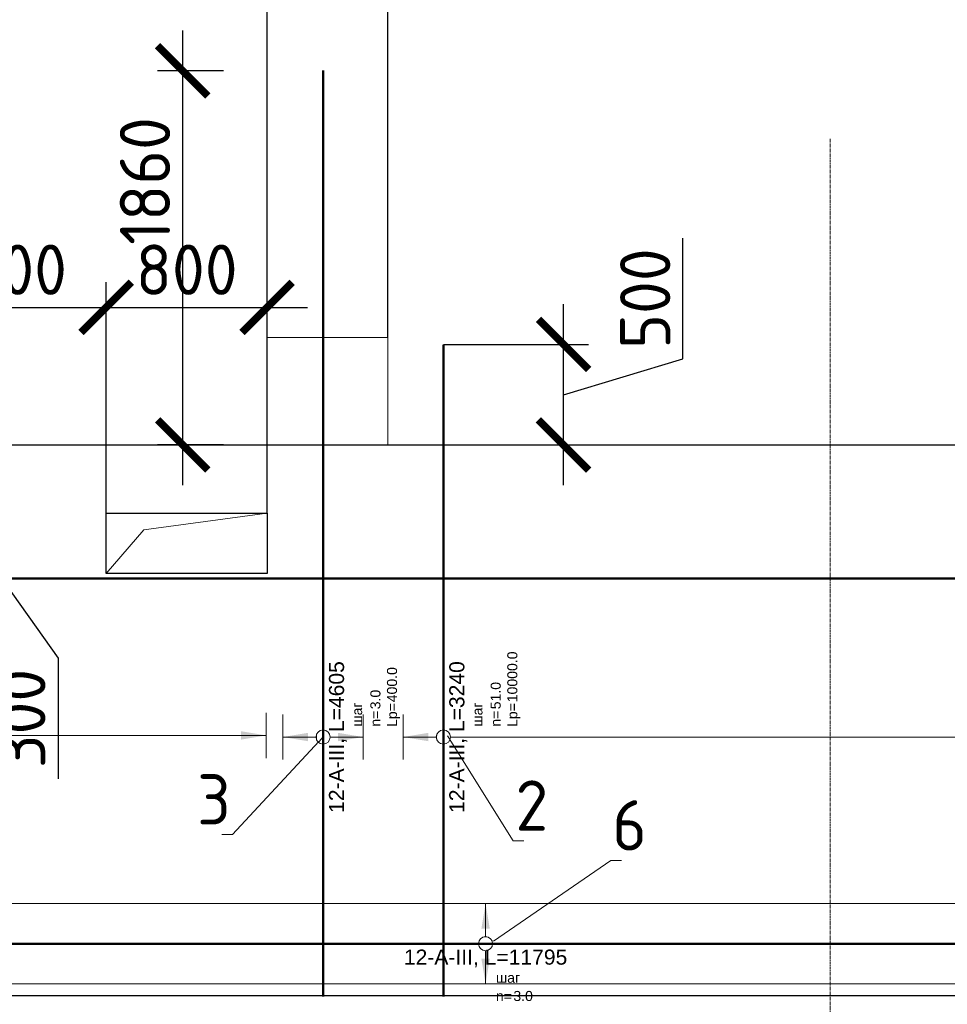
# Model space of a CAD drawing. Header units: millimetres. Extents: x 376598 to 1249954, y -318491 to -22134.
# Tile 173 of 256: x 627915 to 632527, y -119036 to -114140. Entities that reach past the tile are written whole.
import ezdxf
from ezdxf import colors
from ezdxf.entities.mleader import LeaderData, LeaderLine
from ezdxf.enums import TextEntityAlignment as Align
from ezdxf.math import Vec2, Vec3

# ---------------------------------------------------------------- set-up
doc = ezdxf.new("R2010")
doc.units = ezdxf.units.MM
doc.set_wipeout_variables(frame=1)
doc.linetypes.add('______5', pattern=[1100, 800, -100, 100, -100])
doc.linetypes.add('осевая', pattern=[50.8, 31.75, -6.35, 6.35, -6.35])
for name, color, linetype, lineweight in [('Standard', 7, 'Continuous', 25), ('АрмСтер', 2, 'Continuous', 50), ('Оси', 40, '______5', 18), ('подоснова', 151, 'Continuous', 5), ('РАЗМЕРЫ', 1, 'Continuous', 9)]:
    doc.layers.add(name, color=color, linetype=linetype, lineweight=lineweight)
doc.layers.add('АрмСтер_атрибуты', color=2, linetype='Continuous', lineweight=0, plot=False)
doc.styles.add('GOST-2.304_Type-B', font='GOST_Common.ttf')
doc.styles.get("Standard").update_dxf_attribs({"font": 'arial.ttf'})
doc.styles.add('Аннотативный', font='arial.ttf')
doc.dimstyles.new('СПДС', dxfattribs={"dimscale": 100, "dimtxt": 2.5, "dimasz": 2.5, "dimexe": 1.25, "dimexo": 0, "dimtad": 1, "dimdec": 0, "dimtxsty": 'GOST-2.304_Type-B', "dimblk": 'ARCHTICK', "dimcen": 2.5, "dimdle": 2, "dimadec": 0, "dimazin": 2, "dimtfac": 0.75, "dimtdec": 0, "dimtmove": 1, "dimatfit": 3, "dimfxl": 1, "dimtolj": 1, "dimarcsym": 1})

# ---------------------------------------------------------------- blocks, each defined once
blk = doc.blocks.new('*U772')
at = {"layer": 'РАЗМЕРЫ'}
for p, q in [((112.5, 200), (-112.5, 200)), ((112.5, -200), (-112.5, -200))]:
    blk.add_line(p, q, dxfattribs=at)
at = {"layer": 'РАЗМЕРЫ', "ltscale": 15}
blk.add_line((0, -200), (0, 200), dxfattribs=at)
at = {"layer": 'РАЗМЕРЫ'}
for points in [[(0, 200), (20.9, 74.8), (-20.9, 74.8)], [(0, -200), (20.9, -74.8), (-20.9, -74.8)]]:
    blk.add_solid(points, dxfattribs=at)
at = {"layer": 'АрмСтер_атрибуты', "color": 215, "ltscale": 15, "style": 'Аннотативный'}
for s, p in [('шаг', (51.4, -194.2)), ('n=', (51.4, -285.1)), ('Lр=', (50.2, -367.8))]:
    blk.add_text(s, height=50, dxfattribs=at).set_placement(p)
at = {"layer": 'АрмСтер_атрибуты', "style": 'Аннотативный', "flags": 8}
blk.add_attdef('ПОЗ', (110, 29.6), '', height=75, dxfattribs=at)
at = {"layer": 'АрмСтер_атрибуты', "color": 215, "style": 'Аннотативный'}
for tag, p, flags in [('ШАГ', (190.9, -194.2), 10), ('КОЛ', (138, -285.1), 8), ('ШИРИНА', (172.9, -367.8), 8)]:
    blk.add_attdef(tag, p, '', height=50, dxfattribs=dict(at, flags=flags))
at = {"layer": 'АрмСтер_атрибуты', "flags": 9}
for tag, p in [('МАССА', (-2096, -410.5)), ('ОБОЗНАЧЕНИЕ', (-2096, -524.4))]:
    blk.add_attdef(tag, p, '', height=75, dxfattribs=at)
at = {"linetype": 'Continuous', "lineweight": 0}
blk.add_wipeout([(35, 0), (28.3, 20.6), (10.8, 33.3), (-10.8, 33.3), (-28.3, 20.6), (-35, 0), (-28.3, -20.6), (-10.8, -33.3), (10.8, -33.3), (28.3, -20.6)], dxfattribs=at)
at = {"color": 0, "linetype": 'ByBlock', "lineweight": -2, "ltscale": 100}
blk.add_line((-1290, 0), (3315, 0), dxfattribs=at)
at = {"layer": 'РАЗМЕРЫ'}
blk.add_circle((0, 0), 35, dxfattribs=at)
at = {"layer": 'АрмСтер_атрибуты', "style": 'Аннотативный', "flags": 8}
blk.add_attdef('НАИМЕНОВАНИЕ', text='', height=75, dxfattribs=at).set_placement((0, -29.3), align=Align.TOP_CENTER)
blk = doc.blocks.new('*U3858')
at = {"layer": 'РАЗМЕРЫ', "ltscale": 15}
blk.add_line((0, -5400), (0, 1200), dxfattribs=at)
at = {"layer": 'РАЗМЕРЫ'}
blk.add_line((112.5, -5400), (-112.5, -5400), dxfattribs=at)
blk.add_solid([(0, -5400), (20.9, -5274.8), (-20.9, -5274.8)], dxfattribs=at)
at = {"layer": 'АрмСтер_атрибуты', "style": 'Аннотативный', "flags": 8}
blk.add_attdef('ПОЗ', (110, 29.6), '', height=75, dxfattribs=at)
blk.add_attdef('НАИМЕНОВАНИЕ', text='', height=75, dxfattribs=at).set_placement((0, -29.3), align=Align.TOP_CENTER)
at = {"layer": 'АрмСтер_атрибуты', "color": 215, "style": 'Аннотативный'}
for tag, p, flags in [('ШАГ', (190.9, -194.2), 10), ('КОЛ', (138, -285.1), 8), ('ШИРИНА', (172.9, -367.8), 8)]:
    blk.add_attdef(tag, p, '', height=50, dxfattribs=dict(at, flags=flags))
at = {"layer": 'АрмСтер_атрибуты', "flags": 9}
for tag, p in [('МАССА', (-2096, -410.5)), ('ОБОЗНАЧЕНИЕ', (-2096, -524.4))]:
    blk.add_attdef(tag, p, '', height=75, dxfattribs=at)
blk = doc.blocks.new('*U108')
at = {"layer": 'РАЗМЕРЫ'}
blk.add_line((112.5, 200), (-112.5, 200), dxfattribs=at)
at = {"layer": 'РАЗМЕРЫ', "ltscale": 15}
blk.add_line((0, -9800), (0, 200), dxfattribs=at)
at = {"layer": 'РАЗМЕРЫ'}
blk.add_solid([(0, 200), (20.9, 74.8), (-20.9, 74.8)], dxfattribs=at)
at = {"layer": 'АрмСтер_атрибуты', "color": 215, "ltscale": 15, "style": 'Аннотативный'}
for s, p in [('шаг', (51.4, -194.2)), ('n=', (51.4, -285.1)), ('Lр=', (50.2, -367.8))]:
    blk.add_text(s, height=50, dxfattribs=at).set_placement(p)
at = {"layer": 'АрмСтер_атрибуты', "style": 'Аннотативный', "flags": 8}
blk.add_attdef('ПОЗ', (110, 29.6), '', height=75, dxfattribs=at)
at = {"layer": 'АрмСтер_атрибуты', "color": 215, "style": 'Аннотативный'}
for tag, p, flags in [('ШАГ', (190.9, -194.2), 10), ('КОЛ', (138, -285.1), 8), ('ШИРИНА', (172.9, -367.8), 8)]:
    blk.add_attdef(tag, p, '', height=50, dxfattribs=dict(at, flags=flags))
at = {"layer": 'АрмСтер_атрибуты', "flags": 9}
for tag, p in [('МАССА', (-2096, -410.5)), ('ОБОЗНАЧЕНИЕ', (-2096, -524.4))]:
    blk.add_attdef(tag, p, '', height=75, dxfattribs=at)
at = {"linetype": 'Continuous', "lineweight": 0}
blk.add_wipeout([(35, 0), (28.3, 20.6), (10.8, 33.3), (-10.8, 33.3), (-28.3, 20.6), (-35, 0), (-28.3, -20.6), (-10.8, -33.3), (10.8, -33.3), (28.3, -20.6)], dxfattribs=at)
at = {"color": 0, "linetype": 'ByBlock', "lineweight": -2, "ltscale": 100}
blk.add_line((-1290, 0), (1950, 0), dxfattribs=at)
at = {"layer": 'РАЗМЕРЫ'}
blk.add_circle((0, 0), 35, dxfattribs=at)
at = {"layer": 'АрмСтер_атрибуты', "style": 'Аннотативный', "flags": 8}
blk.add_attdef('НАИМЕНОВАНИЕ', text='', height=75, dxfattribs=at).set_placement((0, -29.3), align=Align.TOP_CENTER)
blk = doc.blocks.new('*U151')
at = {"color": 0, "linetype": 'ByBlock', "lineweight": -2, "ltscale": 100}
blk.add_line((-4765, 0), (42535, 0), dxfattribs=at)
at = {"layer": 'АрмСтер_атрибуты', "flags": 9}
for tag, p in [('МАССА', (5724, 4389.5)), ('ОБОЗНАЧЕНИЕ', (5724, 4275.6))]:
    blk.add_attdef(tag, p, '', height=75, dxfattribs=at)
at = {"layer": 'АрмСтер_атрибуты', "style": 'Аннотативный', "flags": 8}
blk.add_attdef('ПОЗ', (110, 29.6), '', height=75, dxfattribs=at)
blk.add_attdef('НАИМЕНОВАНИЕ', text='', height=75, dxfattribs=at).set_placement((0, -29.3), align=Align.TOP_CENTER)
at = {"layer": 'АрмСтер_атрибуты', "color": 215, "style": 'Аннотативный'}
for tag, p, flags in [('ШАГ', (190.9, -194.2), 10), ('КОЛ', (138, -285.1), 8), ('ШИРИНА', (172.9, -367.8), 8)]:
    blk.add_attdef(tag, p, '', height=50, dxfattribs=dict(at, flags=flags))
blk = doc.blocks.new('*U148')
at = {"layer": 'РАЗМЕРЫ'}
for p, q in [((112.5, 200), (-112.5, 200)), ((112.5, -200), (-112.5, -200))]:
    blk.add_line(p, q, dxfattribs=at)
at = {"layer": 'РАЗМЕРЫ', "ltscale": 15}
blk.add_line((0, -200), (0, 200), dxfattribs=at)
at = {"layer": 'РАЗМЕРЫ'}
for points in [[(0, 200), (20.9, 74.8), (-20.9, 74.8)], [(0, -200), (20.9, -74.8), (-20.9, -74.8)]]:
    blk.add_solid(points, dxfattribs=at)
at = {"layer": 'АрмСтер_атрибуты', "color": 215, "ltscale": 15, "style": 'Аннотативный'}
for s, p in [('шаг', (51.4, -194.2)), ('n=', (51.4, -285.1))]:
    blk.add_text(s, height=50, dxfattribs=at).set_placement(p)
at = {"layer": 'АрмСтер_атрибуты', "flags": 9}
for tag, p in [('МАССА', (3805.8, 4789.5)), ('ОБОЗНАЧЕНИЕ', (3805.8, 4675.6))]:
    blk.add_attdef(tag, p, '', height=75, dxfattribs=at)
at = {"layer": 'АрмСтер_атрибуты', "style": 'Аннотативный', "flags": 8}
blk.add_attdef('ПОЗ', (110, 29.6), '', height=75, dxfattribs=at)
at = {"layer": 'АрмСтер_атрибуты', "color": 215, "style": 'Аннотативный'}
for tag, p, flags in [('ШАГ', (190.9, -194.2), 10), ('КОЛ', (138, -285.1), 8), ('ШИРИНА', (172.9, -367.8), 8)]:
    blk.add_attdef(tag, p, '', height=50, dxfattribs=dict(at, flags=flags))
at = {"linetype": 'Continuous', "lineweight": 0}
blk.add_wipeout([(35, 0), (28.3, 20.6), (10.8, 33.3), (-10.8, 33.3), (-28.3, 20.6), (-35, 0), (-28.3, -20.6), (-10.8, -33.3), (10.8, -33.3), (28.3, -20.6)], dxfattribs=at)
at = {"color": 0, "linetype": 'ByBlock', "lineweight": -2, "ltscale": 100}
blk.add_line((-6683.2, 0), (5111.8, 0), dxfattribs=at)
at = {"layer": 'РАЗМЕРЫ'}
blk.add_circle((0, 0), 35, dxfattribs=at)
at = {"layer": 'АрмСтер_атрибуты', "style": 'Аннотативный', "flags": 8}
blk.add_attdef('НАИМЕНОВАНИЕ', text='', height=75, dxfattribs=at).set_placement((0, -29.3), align=Align.TOP_CENTER)
blk = doc.blocks.new('_None')
blk = doc.blocks.new('_ArchTick')
at = {"color": 0, "linetype": 'ByBlock', "const_width": 0.15}
blk.add_lwpolyline([(-0.5, -0.5), (0.5, 0.5)], dxfattribs=at)
blk = doc.blocks.new('*D779')
at = {"layer": 'DEFPOINTS', "color": 0, "lineweight": 0, "transparency": 16777216}
for p in [(630021, -115755.2), (630618.3, -115755.2), (630139.2, -116254.8)]:
    blk.add_point(p, dxfattribs=at)
at = {"layer": 'РАЗМЕРЫ', "color": 0, "lineweight": -2, "transparency": 16777216}
for p, q in [((631212, -115826.9), (631212, -115226.9)), ((630618.3, -116454.8), (630618.3, -115555.2)), ((630021, -115755.2), (630743.3, -115755.2)), ((630618.3, -116005), (631212, -115826.9)), ((630139.2, -116254.8), (630743.3, -116254.8))]:
    blk.add_line(p, q, dxfattribs=at)
at = {"layer": 'РАЗМЕРЫ', "color": 0, "lineweight": -2, "transparency": 16777216, "xscale": 250, "yscale": 250, "zscale": 250}
for p, rotation in [((630618.3, -115755.2), 90), ((630618.3, -116254.8), 270)]:
    blk.add_blockref('_ArchTick', p, dxfattribs=dict(at, rotation=rotation))
at = {"layer": 'РАЗМЕРЫ', "color": 0, "lineweight": 0, "transparency": 16777216, "insert": (631024.5, -115526.9), "char_height": 250, "attachment_point": 5, "rotation": 90, "style": 'GOST-2.304_Type-B'}
blk.add_mtext('\\A1;500', dxfattribs=at)
blk = doc.blocks.new('*D783')
at = {"layer": 'DEFPOINTS', "color": 0, "lineweight": 0, "transparency": 16777216}
for p in [(628724.9, -114394.7), (628928.2, -114394.7), (628928.2, -116254.8)]:
    blk.add_point(p, dxfattribs=at)
at = {"layer": 'РАЗМЕРЫ', "color": 0, "lineweight": -2, "transparency": 16777216}
for p, q in [((628724.9, -116454.8), (628724.9, -114194.7)), ((628928.2, -114394.7), (628599.9, -114394.7)), ((628928.2, -116254.8), (628599.9, -116254.8))]:
    blk.add_line(p, q, dxfattribs=at)
at = {"layer": 'РАЗМЕРЫ', "color": 0, "lineweight": -2, "transparency": 16777216, "xscale": 250, "yscale": 250, "zscale": 250}
for p, rotation in [((628724.9, -114394.7), 90), ((628724.9, -116254.8), 270)]:
    blk.add_blockref('_ArchTick', p, dxfattribs=dict(at, rotation=rotation))
at = {"layer": 'РАЗМЕРЫ', "color": 0, "lineweight": 0, "transparency": 16777216, "insert": (628537.4, -114942.3), "char_height": 250, "attachment_point": 5, "rotation": 90, "style": 'GOST-2.304_Type-B'}
blk.add_mtext('\\A1;1860', dxfattribs=at)
blk = doc.blocks.new('*D1263')
at = {"layer": 'DEFPOINTS', "color": 0, "lineweight": 0, "transparency": 16777216}
for p in [(629144.7, -113911.2), (622445, -115720.7), (629144.7, -115720.7)]:
    blk.add_point(p, dxfattribs=at)
at = {"layer": 'РАЗМЕРЫ', "color": 0, "lineweight": -2, "transparency": 16777216}
for p, q in [((622445, -115720.7), (622445, -113786.2)), ((629144.7, -115720.7), (629144.7, -113786.2)), ((622245, -113911.2), (629344.7, -113911.2))]:
    blk.add_line(p, q, dxfattribs=at)
at = {"layer": 'РАЗМЕРЫ', "color": 0, "lineweight": -2, "transparency": 16777216, "xscale": 250, "yscale": 250, "zscale": 250, "rotation": 180}
blk.add_blockref('_ArchTick', (622445, -113911.2), dxfattribs=at)
at = {"layer": 'РАЗМЕРЫ', "color": 0, "lineweight": -2, "transparency": 16777216, "xscale": 250, "yscale": 250, "zscale": 250}
blk.add_blockref('_ArchTick', (629144.7, -113911.2), dxfattribs=at)
at = {"layer": 'РАЗМЕРЫ', "color": 0, "lineweight": 0, "transparency": 16777216, "insert": (625794.8, -113723.7), "char_height": 250, "attachment_point": 5, "style": 'GOST-2.304_Type-B'}
blk.add_mtext('\\A1;6700', dxfattribs=at)
blk = doc.blocks.new('*D1264')
at = {"layer": 'DEFPOINTS', "color": 0, "lineweight": 0, "transparency": 16777216}
for p in [(629744.7, -113911.2), (629144.7, -115720.7), (629744.7, -115720.7)]:
    blk.add_point(p, dxfattribs=at)
at = {"layer": 'РАЗМЕРЫ', "color": 0, "lineweight": -2, "transparency": 16777216}
for p, q in [((629444.7, -113911.2), (629547.8, -113567.5)), ((629547.8, -113567.5), (630147.8, -113567.5)), ((629144.7, -115720.7), (629144.7, -113786.2)), ((629744.7, -115720.7), (629744.7, -113786.2)), ((628944.7, -113911.2), (629944.7, -113911.2))]:
    blk.add_line(p, q, dxfattribs=at)
at = {"layer": 'РАЗМЕРЫ', "color": 0, "lineweight": -2, "transparency": 16777216, "xscale": 250, "yscale": 250, "zscale": 250, "rotation": 180}
blk.add_blockref('_ArchTick', (629144.7, -113911.2), dxfattribs=at)
at = {"layer": 'РАЗМЕРЫ', "color": 0, "lineweight": -2, "transparency": 16777216, "xscale": 250, "yscale": 250, "zscale": 250}
blk.add_blockref('_ArchTick', (629744.7, -113911.2), dxfattribs=at)
at = {"layer": 'РАЗМЕРЫ', "color": 0, "lineweight": 0, "transparency": 16777216, "insert": (629847.8, -113380), "char_height": 250, "attachment_point": 5, "style": 'GOST-2.304_Type-B'}
blk.add_mtext('\\A1;600', dxfattribs=at)
blk = doc.blocks.new('*D1265')
at = {"layer": 'DEFPOINTS', "color": 0, "lineweight": 0, "transparency": 16777216}
for p in [(639994.6, -113911.2), (629744.7, -115720.7), (639994.6, -115700.7)]:
    blk.add_point(p, dxfattribs=at)
at = {"layer": 'РАЗМЕРЫ', "color": 0, "lineweight": -2, "transparency": 16777216}
for p, q in [((629744.7, -115720.7), (629744.7, -113786.2)), ((639994.6, -115700.7), (639994.6, -113786.2)), ((629544.7, -113911.2), (640194.6, -113911.2))]:
    blk.add_line(p, q, dxfattribs=at)
at = {"layer": 'РАЗМЕРЫ', "color": 0, "lineweight": -2, "transparency": 16777216, "xscale": 250, "yscale": 250, "zscale": 250, "rotation": 180}
blk.add_blockref('_ArchTick', (629744.7, -113911.2), dxfattribs=at)
at = {"layer": 'РАЗМЕРЫ', "color": 0, "lineweight": -2, "transparency": 16777216, "xscale": 250, "yscale": 250, "zscale": 250}
blk.add_blockref('_ArchTick', (639994.6, -113911.2), dxfattribs=at)
at = {"layer": 'РАЗМЕРЫ', "color": 0, "lineweight": 0, "transparency": 16777216, "insert": (634869.6, -113723.7), "char_height": 250, "attachment_point": 5, "style": 'GOST-2.304_Type-B'}
blk.add_mtext('\\A1;10250', dxfattribs=at)
blk = doc.blocks.new('*D1292')
at = {"layer": 'DEFPOINTS', "color": 0, "lineweight": 0, "transparency": 16777216}
for p in [(628344.8, -115570.9), (627344.8, -116594.8), (628344.8, -116594.8)]:
    blk.add_point(p, dxfattribs=at)
at = {"layer": 'РАЗМЕРЫ', "color": 0, "lineweight": -2, "transparency": 16777216}
for p, q in [((627344.8, -116594.8), (627344.8, -115445.9)), ((628344.8, -116594.8), (628344.8, -115445.9)), ((627144.8, -115570.9), (628544.8, -115570.9))]:
    blk.add_line(p, q, dxfattribs=at)
at = {"layer": 'РАЗМЕРЫ', "color": 0, "lineweight": -2, "transparency": 16777216, "xscale": 250, "yscale": 250, "zscale": 250, "rotation": 180}
blk.add_blockref('_ArchTick', (627344.8, -115570.9), dxfattribs=at)
at = {"layer": 'РАЗМЕРЫ', "color": 0, "lineweight": -2, "transparency": 16777216, "xscale": 250, "yscale": 250, "zscale": 250}
blk.add_blockref('_ArchTick', (628344.8, -115570.9), dxfattribs=at)
at = {"layer": 'РАЗМЕРЫ', "color": 0, "lineweight": 0, "transparency": 16777216, "insert": (627844.8, -115383.4), "char_height": 250, "attachment_point": 5, "style": 'GOST-2.304_Type-B'}
blk.add_mtext('\\A1;1000', dxfattribs=at)
blk = doc.blocks.new('*D1293')
at = {"layer": 'DEFPOINTS', "color": 0, "lineweight": 0, "transparency": 16777216}
for p in [(629144.8, -115570.9), (628344.8, -116594.8), (629144.8, -116594.8)]:
    blk.add_point(p, dxfattribs=at)
at = {"layer": 'РАЗМЕРЫ', "color": 0, "lineweight": -2, "transparency": 16777216}
for p, q in [((628344.8, -116594.8), (628344.8, -115445.9)), ((629144.8, -116594.8), (629144.8, -115445.9)), ((628144.8, -115570.9), (629344.8, -115570.9))]:
    blk.add_line(p, q, dxfattribs=at)
at = {"layer": 'РАЗМЕРЫ', "color": 0, "lineweight": -2, "transparency": 16777216, "xscale": 250, "yscale": 250, "zscale": 250, "rotation": 180}
blk.add_blockref('_ArchTick', (628344.8, -115570.9), dxfattribs=at)
at = {"layer": 'РАЗМЕРЫ', "color": 0, "lineweight": -2, "transparency": 16777216, "xscale": 250, "yscale": 250, "zscale": 250}
blk.add_blockref('_ArchTick', (629144.8, -115570.9), dxfattribs=at)
at = {"layer": 'РАЗМЕРЫ', "color": 0, "lineweight": 0, "transparency": 16777216, "insert": (628744.8, -115383.4), "char_height": 250, "attachment_point": 5, "style": 'GOST-2.304_Type-B'}
blk.add_mtext('\\A1;800', dxfattribs=at)
blk = doc.blocks.new('*D1295')
at = {"layer": 'DEFPOINTS', "color": 0, "lineweight": 0, "transparency": 16777216}
for p in [(627344.8, -116594.8), (627698.7, -116594.8), (627524, -116894.8)]:
    blk.add_point(p, dxfattribs=at)
at = {"layer": 'РАЗМЕРЫ', "color": 0, "lineweight": -2, "transparency": 16777216}
for p, q in [((627698.7, -117094.8), (627698.7, -116394.8)), ((627344.8, -116594.8), (627823.7, -116594.8)), ((627698.7, -116744.8), (628105, -117315)), ((627524, -116894.8), (627823.7, -116894.8)), ((628105, -117315), (628105, -117915))]:
    blk.add_line(p, q, dxfattribs=at)
at = {"layer": 'РАЗМЕРЫ', "color": 0, "lineweight": -2, "transparency": 16777216, "xscale": 250, "yscale": 250, "zscale": 250}
for p, rotation in [((627698.7, -116594.8), 90), ((627698.7, -116894.8), 270)]:
    blk.add_blockref('_ArchTick', p, dxfattribs=dict(at, rotation=rotation))
at = {"layer": 'РАЗМЕРЫ', "color": 0, "lineweight": 0, "transparency": 16777216, "insert": (627917.5, -117615), "char_height": 250, "attachment_point": 5, "rotation": 90, "style": 'GOST-2.304_Type-B'}
blk.add_mtext('\\A1;300', dxfattribs=at)

msp = doc.modelspace()

# ---------------------------------------------------------------- linework, layer by layer
at = {"color": 8, "lineweight": 0, "true_color": 0x787a7d}
msp.add_lwpolyline([(629744.7, -116254.8), (629144.7, -116254.8), (629144.7, -115720.7), (629744.7, -115720.7)], close=True, dxfattribs=at)
at = {"layer": 'Standard', "color": 7, "linetype": 'Continuous', "lineweight": 25, "transparency": 33554687}
for p, q in [((626544.8, -116254.8), (636794.6, -116254.8)), ((653669.7, -118994.8), (605994.8, -118994.8))]:
    msp.add_line(p, q, dxfattribs=at)
at = {"layer": 'Оси', "color": 16, "linetype": 'осевая', "lineweight": 0, "ltscale": 0.5, "transparency": 33554687}
msp.add_line((631944.8, -114733.3), (631944.8, -121316.8), dxfattribs=at)

# ---------------------------------------------------------------- next in the draw order: block references
at = {"layer": 'АрмСтер', "ltscale": 15}
ref = msp.add_blockref('*U772', (629422.8, -117707.2), dxfattribs=dict(at, rotation=90))
ref.add_attrib('НАИМЕНОВАНИЕ', '12-A-III, L=4605', dxfattribs={"layer": 'АрмСтер_атрибуты', "height": 75, "rotation": 90, "style": 'Аннотативный', "flags": 8}).set_placement((629452.2, -117707.2), align=Align.TOP_CENTER)
ref.add_attrib('КОЛ', '3.0', (629708, -117569.2), dxfattribs={"layer": 'АрмСтер_атрибуты', "color": 215, "height": 50, "rotation": 90, "style": 'Аннотативный', "flags": 8})
ref.add_attrib('ШИРИНА', '400.0', (629790.6, -117534.3), dxfattribs={"layer": 'АрмСтер_атрибуты', "color": 215, "height": 50, "rotation": 90, "style": 'Аннотативный', "flags": 8})
at = {"layer": 'АрмСтер', "ltscale": 15, "rotation": 90}
msp.add_blockref('*U3858', (623740.1, -117699.1), dxfattribs=at)

# ---------------------------------------------------------------- next in the draw order: block references
at = {"layer": 'АрмСтер', "ltscale": 15}
ref = msp.add_blockref('*U108', (630021, -117707.2), dxfattribs=dict(at, rotation=90))
ref.add_attrib('НАИМЕНОВАНИЕ', '12-A-III, L=3240', dxfattribs={"layer": 'АрмСтер_атрибуты', "height": 75, "rotation": 90, "style": 'Аннотативный', "flags": 8}).set_placement((630050.4, -117707.2), align=Align.TOP_CENTER)
ref.add_attrib('КОЛ', '51.0', (630306.2, -117569.2), dxfattribs={"layer": 'АрмСтер_атрибуты', "color": 215, "height": 50, "rotation": 90, "style": 'Аннотативный', "flags": 8})
ref.add_attrib('ШИРИНА', '10000.0', (630388.8, -117534.3), dxfattribs={"layer": 'АрмСтер_атрибуты', "color": 215, "height": 50, "rotation": 90, "style": 'Аннотативный', "flags": 8})

# ---------------------------------------------------------------- next in the draw order: dimensions: what is measured, and where the dimension line sits
at = {"layer": 'РАЗМЕРЫ', "color": 4, "lineweight": 0}
for base, p1, p2, picture, middle in [((629744.7, -113911.2), (629144.7, -115720.7), (629744.7, -115720.7), '*D1264', (629610.3, -113380)), ((629144.7, -113911.2), (622445, -115720.7), (629144.7, -115720.7), '*D1263', (625794.8, -113723.7)), ((639994.6, -113911.2), (629744.7, -115720.7), (639994.6, -115700.7), '*D1265', (634869.6, -113723.7))]:
    dim = msp.add_linear_dim(base=base, p1=p1, p2=p2, dimstyle='СПДС', dxfattribs=at)
    dim.commit()
    dim.dimension.update_dxf_attribs({"geometry": picture, "text_midpoint": middle})

# ---------------------------------------------------------------- next in the draw order: block references
at = {"layer": 'АрмСтер', "ltscale": 15}
msp.add_blockref('*U151', (611060.3, -116919.4, -720), dxfattribs=at)

# ---------------------------------------------------------------- next in the draw order: linework, layer by layer
at = {"layer": 'РАЗМЕРЫ', "color": 4, "lineweight": 30}
msp.add_lwpolyline([(628344.8, -116594.8), (629144.8, -116594.8), (629144.8, -116894.8), (628344.8, -116894.8)], close=True, dxfattribs=at)
at = {"layer": 'РАЗМЕРЫ', "color": 4, "lineweight": 0}
msp.add_lwpolyline([(628344.8, -116894.8), (628531, -116677.3), (629144.8, -116594.8)], dxfattribs=at)

# ---------------------------------------------------------------- next in the draw order: block references
at = {"layer": 'АрмСтер', "ltscale": 15}
ref = msp.add_blockref('*U148', (630230.9, -118734.8), dxfattribs=at)
ref.add_attrib('НАИМЕНОВАНИЕ', '12-A-III, L=11795', dxfattribs={"layer": 'АрмСтер_атрибуты', "height": 75, "style": 'Аннотативный', "flags": 8}).set_placement((630230.9, -118764.1), align=Align.TOP_CENTER)
ref.add_attrib('КОЛ', '3.0', (630369, -119019.9), dxfattribs={"layer": 'АрмСтер_атрибуты', "color": 215, "height": 50, "style": 'Аннотативный', "flags": 8})

# ---------------------------------------------------------------- next in the draw order: dimensions: what is measured, and where the dimension line sits
at = {"layer": 'РАЗМЕРЫ', "color": 1, "lineweight": 0}
dim = msp.add_linear_dim(base=(628724.9, -114394.7, 360), p1=(628928.2, -116254.8, 360), p2=(628928.2, -114394.7, 360), angle=90, dimstyle='СПДС', dxfattribs=at)
dim.commit()
dim.dimension.update_dxf_attribs({"geometry": '*D783', "text_midpoint": (628724.9, -114942.3, 360), "dimtype": 160})
dim = msp.add_linear_dim(base=(630618.3, -115755.2), p1=(630139.2, -116254.8), p2=(630021, -115755.2), angle=90, dimstyle='СПДС', dxfattribs=at)
dim.commit()
dim.dimension.update_dxf_attribs({"geometry": '*D779', "text_midpoint": (631024.5, -115764.4)})
at = {"layer": 'РАЗМЕРЫ', "color": 4, "lineweight": 0}
for base, p1, p2, picture, middle in [((628344.8, -115570.9), (627344.8, -116594.8), (628344.8, -116594.8), '*D1292', (627844.8, -115383.4)), ((629144.8, -115570.9), (628344.8, -116594.8), (629144.8, -116594.8), '*D1293', (628744.8, -115383.4))]:
    dim = msp.add_linear_dim(base=base, p1=p1, p2=p2, dimstyle='СПДС', dxfattribs=at)
    dim.commit()
    dim.dimension.update_dxf_attribs({"geometry": picture, "text_midpoint": middle})
dim = msp.add_linear_dim(base=(627698.7, -116594.8), p1=(627524, -116894.8), p2=(627344.8, -116594.8), angle=90, dimstyle='СПДС', dxfattribs=at)
dim.commit()
dim.dimension.update_dxf_attribs({"geometry": '*D1295', "text_midpoint": (628105, -117377.5), "dimtype": 160})

# ---------------------------------------------------------------- next in the draw order: leaders
at = {"layer": 'подоснова'}
ml = msp.add_multileader_mtext('Standard', dxfattribs=at)
ml.set_content('2', color=256, style='GOST-2.304_Type-B')
ml.set_leader_properties(color=256, linetype='ByLayer', lineweight=15)
ml.set_arrow_properties(name='NONE')
ml.build(insert=Vec2(0, 0))
ml.multileader.update_dxf_attribs({"text_left_attachment_type": 6, "text_right_attachment_type": 6, "dogleg_length": 10, "arrow_head_size": 18})
ctx = ml.context
ctx.base_point, ctx.char_height, ctx.arrow_head_size, ctx.landing_gap_size, ctx.plane_origin = Vec3(630378.1, -118223.1), 250, 18, 20, Vec3(630960.8, -116741.6)
ctx.left_attachment, ctx.right_attachment, ctx.text_align_type = 6, 6, 1
notes = []
notes.append((ctx, [(0, (1, 1, 0), (630368.1, -118223.1), (1, 0), 10, [(0, [(630041.6, -117700.5)], 0, [])])]))
ctx.mtext.insert, ctx.mtext.width, ctx.mtext.alignment, ctx.mtext.flow_direction = Vec3(630460.6, -117923.1), 22.898, 2, 5
ml = msp.add_multileader_mtext('Standard', dxfattribs=at)
ml.set_content('3', color=256, style='GOST-2.304_Type-B')
ml.set_leader_properties(color=256, linetype='ByLayer', lineweight=15)
ml.set_arrow_properties(name='NONE')
ml.build(insert=Vec2(0, 0))
ml.multileader.update_dxf_attribs({"text_left_attachment_type": 6, "text_right_attachment_type": 6, "dogleg_length": 10, "arrow_head_size": 18})
ctx = ml.context
ctx.base_point, ctx.char_height, ctx.arrow_head_size, ctx.landing_gap_size, ctx.plane_origin = Vec3(628797.8, -118192.3), 250, 18, 20, Vec3(629049.4, -116652.1)
ctx.left_attachment, ctx.right_attachment, ctx.text_align_type = 6, 6, 1
notes.append((ctx, [(1, (1, 1, 0), (628972.8, -118192.3), (-1, 0), 10, [(0, [(629423.2, -117707)], 0, [])])]))
ctx.mtext.insert, ctx.mtext.width, ctx.mtext.alignment, ctx.mtext.flow_direction = Vec3(628880.3, -117892.3), 22.898, 2, 5
for ctx, leaders in notes:
    for number, flags, end, landing, length, lines in leaders:
        leader = LeaderData()
        leader.index, (leader.has_last_leader_line, leader.has_dogleg_vector, leader.attachment_direction) = number, flags
        leader.last_leader_point, leader.dogleg_vector, leader.dogleg_length = Vec3(end), Vec3(landing), length
        for number, points, colour, breaks in lines:
            line = LeaderLine()
            line.index, line.vertices, line.color, line.breaks = number, Vec3.list(points), colors.encode_raw_color(colour), breaks
            leader.lines.append(line)
        ctx.leaders.append(leader)

# ---------------------------------------------------------------- next in the draw order: linework, layer by layer
at = {"layer": 'РАЗМЕРЫ', "color": 4}
msp.add_lwpolyline([(623515, -118534.8), (635344.7, -118534.8), (635342.7, -118934.8), (623515, -118934.8)], close=True, dxfattribs=at)

# ---------------------------------------------------------------- next in the draw order: leaders
at = {"layer": 'подоснова'}
ml = msp.add_multileader_mtext('Standard', dxfattribs=at)
ml.set_content('6', color=256, style='GOST-2.304_Type-B')
ml.set_leader_properties(color=256, linetype='ByLayer', lineweight=15)
ml.set_arrow_properties(name='NONE')
ml.build(insert=Vec2(0, 0))
ml.multileader.update_dxf_attribs({"text_left_attachment_type": 6, "text_right_attachment_type": 6, "dogleg_length": 10, "arrow_head_size": 18})
ctx = ml.context
ctx.base_point, ctx.char_height, ctx.arrow_head_size, ctx.landing_gap_size, ctx.plane_origin = Vec3(630864.1, -118321.3, 720), 250, 18, 20, Vec3(624360.3, -116868, 720)
ctx.left_attachment, ctx.right_attachment, ctx.text_align_type = 6, 6, 1
notes = []
notes.append((ctx, [(0, (1, 1, 0), (630854.1, -118321.3, 720), (1, 0), 10, [(0, [(630270, -118722.1, 720)], 0, [])])]))
ctx.mtext.insert, ctx.mtext.width, ctx.mtext.alignment, ctx.mtext.flow_direction = Vec3(630946.6, -118021.3, 720), 22.898, 2, 5
for ctx, leaders in notes:
    for number, flags, end, landing, length, lines in leaders:
        leader = LeaderData()
        leader.index, (leader.has_last_leader_line, leader.has_dogleg_vector, leader.attachment_direction) = number, flags
        leader.last_leader_point, leader.dogleg_vector, leader.dogleg_length = Vec3(end), Vec3(landing), length
        for number, points, colour, breaks in lines:
            line = LeaderLine()
            line.index, line.vertices, line.color, line.breaks = number, Vec3.list(points), colors.encode_raw_color(colour), breaks
            leader.lines.append(line)
        ctx.leaders.append(leader)

doc.saveas('drawing.dxf')
